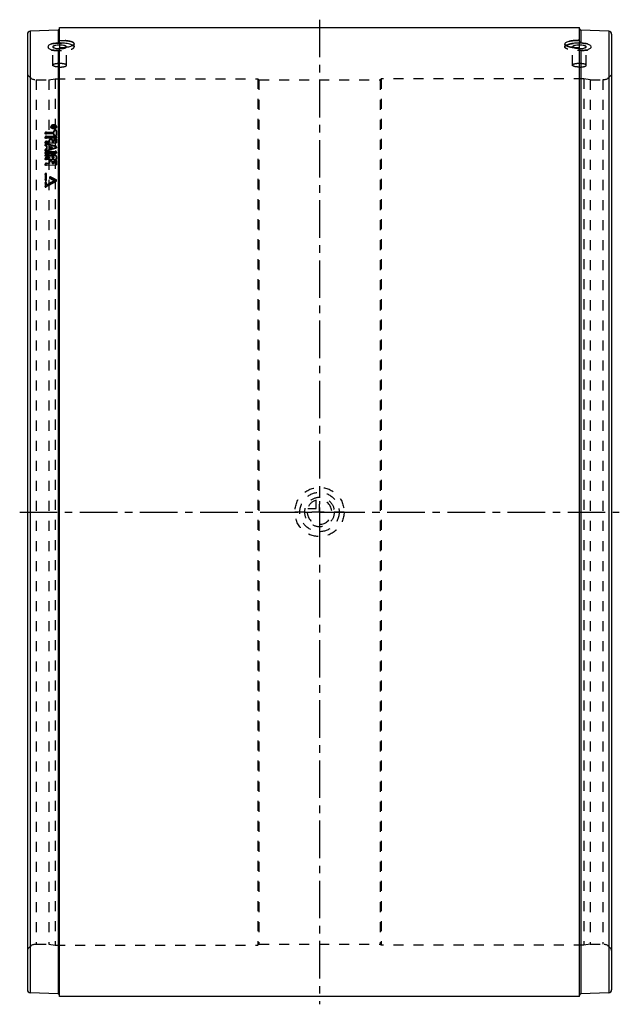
# Model space of a CAD drawing. Header units: millimetres. Extents: x 305 to 695, y 180 to 820.
import ezdxf

# ---------------------------------------------------------------- set-up
doc = ezdxf.new("R2010")
doc.units = ezdxf.units.MM
doc.header["$LTSCALE"] = 65.185185
doc.linetypes.add('CENTER', pattern=[0.6, 0.375, -0.075, 0.075, -0.075])
doc.linetypes.add('HIDDEN', pattern=[0.2, 0.1, -0.1])
doc.layers.get('0').update_dxf_attribs({"linetype": 'CONTINUOUS'})
for name, color, linetype in [('KOERPER', 7, 'CONTINUOUS'), ('KONST.EL_MIT_GEO', 7, 'CONTINUOUS'), ('KURVEN', 7, 'CONTINUOUS'), ('L1', 7, 'CONTINUOUS')]:
    doc.layers.add(name, color=color, linetype=linetype)

msp = doc.modelspace()

# ---------------------------------------------------------------- linework, layer by layer
at = {"color": 8, "linetype": 'HIDDEN'}
for p, q in [((315.66, 781), (324, 781)), ((460.65, 781), (539.35, 781)), ((676, 781), (684.34, 781)), ((315.66, 219), (324, 219)), ((460.65, 219), (539.35, 219)), ((676, 219), (684.34, 219))]:
    msp.add_line(p, q, dxfattribs=at)
at = {"layer": 'KOERPER', "color": 7, "linetype": 'Continuous'}
msp.add_line((669, 185), (331, 185), dxfattribs=at)
at = {"layer": 'KONST.EL_MIT_GEO', "color": 7, "linetype": 'Continuous'}
for p, q in [((330.04, 813.29), (311.91, 812.5)), ((330.04, 813.29), (330.04, 804.92)), ((331, 805.9), (331, 815)), ((331, 815), (669, 815)), ((669, 805.9), (669, 815)), ((669.96, 813.29), (669.96, 804.92)), ((688.09, 812.5), (669.96, 813.29)), ((310, 810.5), (310, 189.5)), ((311.91, 812.5), (311.91, 187.5)), ((688.09, 812.5), (688.09, 187.5)), ((690, 810.5), (690, 189.5)), ((330.04, 800.03), (330.04, 186.71)), ((331, 185), (331, 801.67)), ((669, 185), (669, 801.67)), ((669.96, 800.03), (669.96, 186.71)), ((330.04, 186.71), (311.91, 187.5)), ((688.09, 187.5), (669.96, 186.71))]:
    msp.add_line(p, q, dxfattribs=at)
at = {"layer": 'KONST.EL_MIT_GEO', "color": 8, "linetype": 'HIDDEN'}
for p, q in [((326.55, 790.36), (326.55, 802.33)), ((335.45, 790.36), (335.45, 802.33)), ((340.5, 802.33), (340.5, 804.27)), ((659.5, 804.27), (659.5, 802.33)), ((664.55, 790.36), (664.55, 802.33)), ((673.45, 790.36), (673.45, 802.33)), ((315.66, 781), (315.66, 219)), ((315.66, 781), (324, 781)), ((324, 781), (328, 781.65)), ((324, 781), (324, 219)), ((328, 781.65), (328, 218.35)), ((328, 781.65), (460, 781.65)), ((460, 781.65), (460, 218.35)), ((460, 781.65), (460.65, 781)), ((460.65, 781), (460.65, 219)), ((460.65, 781), (539.35, 781)), ((540, 781.65), (539.35, 781)), ((539.35, 781), (539.35, 219)), ((540, 781.65), (540, 218.35)), ((672, 781.65), (540, 781.65)), ((672, 781.65), (672, 218.35)), ((676, 781), (672, 781.65)), ((676, 781), (676, 219)), ((676, 781), (684.34, 781)), ((684.34, 781), (684.34, 219)), ((325.31, 750.5), (325.33, 750.1)), ((325.73, 750.52), (325.75, 750.12)), ((326.15, 750.81), (326.15, 750.64)), ((326.15, 750.81), (326.18, 750.24)), ((327.04, 750.72), (326.15, 750.81)), ((326.15, 750.64), (326.84, 750.57)), ((326.15, 750.47), (326.98, 750.5)), ((326.15, 750.47), (326.15, 750.3)), ((326.15, 750.47), (326.18, 749.91)), ((326.15, 750.3), (328.13, 750.37)), ((326.18, 750.24), (326.18, 750.41)), ((326.18, 750.41), (327.07, 750.33)), ((327, 750.16), (326.18, 750.24)), ((326.18, 750.08), (327, 750.11)), ((326.18, 749.91), (326.18, 750.08)), ((328.16, 749.98), (326.18, 749.91)), ((326.84, 750.57), (326.98, 750.56)), ((326.98, 750.56), (326.98, 750.5)), ((326.98, 750.56), (327, 750.11)), ((327, 750.11), (327, 750.16)), ((327.04, 750.72), (327.07, 750.33)), ((327.26, 750.51), (327.26, 750.6)), ((327.26, 750.6), (327.29, 750.12)), ((327.26, 750.51), (327.85, 750.53)), ((327.29, 750.2), (327.29, 750.12)), ((327.29, 750.12), (327.87, 750.14)), ((327.41, 750.86), (327.71, 750.87)), ((327.41, 750.86), (327.43, 750.29)), ((327.41, 750.69), (327.71, 750.7)), ((327.43, 750.46), (327.73, 750.47)), ((327.73, 750.3), (327.43, 750.29)), ((327.71, 750.87), (327.73, 750.3)), ((327.85, 750.62), (327.85, 750.53)), ((327.85, 750.62), (327.87, 750.14)), ((327.87, 750.14), (327.87, 750.22)), ((328.13, 750.37), (328.13, 750.63)), ((328.13, 750.63), (328.16, 749.98)), ((328.16, 750.23), (328.16, 749.98)), ((328.58, 750.27), (328.56, 750.67)), ((329, 750.29), (328.98, 750.69)), ((321.49, 746.42), (321.51, 746.02)), ((321.49, 743.67), (321.51, 743.28)), ((322.34, 746.98), (327.29, 747.15)), ((322.34, 746.98), (322.36, 746.59)), ((322.34, 745.94), (327.29, 746.11)), ((322.34, 745.94), (322.36, 745.55)), ((322.34, 744.24), (328.13, 744.44)), ((322.34, 744.24), (322.36, 743.85)), ((322.34, 743.18), (328.13, 743.38)), ((322.34, 743.18), (322.36, 742.79)), ((322.36, 746.59), (327.31, 746.76)), ((327.31, 745.72), (322.36, 745.55)), ((322.36, 743.85), (328.16, 744.05)), ((328.16, 742.99), (322.36, 742.79)), ((327.29, 747.79), (327.29, 747.15)), ((327.29, 747.79), (327.31, 747.39)), ((327.29, 747.15), (327.31, 746.76)), ((327.29, 746.11), (327.29, 745.47)), ((327.29, 746.11), (327.31, 745.72)), ((327.29, 745.47), (327.31, 745.08)), ((327.31, 746.76), (327.31, 747.39)), ((327.31, 745.08), (327.31, 745.72)), ((328.13, 744.44), (328.16, 744.05)), ((328.13, 743.38), (328.16, 742.99)), ((328.98, 745.53), (328.98, 747.85)), ((328.98, 747.85), (329, 747.45)), ((328.98, 745.53), (329, 745.14)), ((329, 743.57), (328.98, 743.96)), ((329, 747.45), (329, 745.14)), ((321.49, 740.36), (321.51, 739.97)), ((321.49, 738.72), (321.51, 738.34)), ((322, 738.25), (322.02, 737.87)), ((322, 738.25), (322.69, 738.08)), ((322.69, 736.16), (322, 735.94)), ((322.71, 737.7), (322.02, 737.87)), ((322.34, 740.94), (324.39, 741.01)), ((322.34, 740.94), (322.36, 740.56)), ((322.34, 739.86), (328.13, 740.05)), ((322.34, 739.86), (322.36, 739.48)), ((322.36, 740.56), (324.41, 740.63)), ((328.16, 739.67), (322.36, 739.48)), ((322.68, 739.28), (322.7, 738.9)), ((322.69, 738.08), (322.69, 736.16)), ((322.69, 738.08), (322.71, 737.7)), ((322.69, 736.16), (322.71, 735.78)), ((322.71, 735.78), (322.71, 737.7)), ((324.39, 742.09), (324.39, 741.01)), ((324.39, 742.09), (324.41, 741.71)), ((324.39, 741.01), (324.41, 740.63)), ((324.39, 736.71), (324.39, 737.65)), ((324.39, 737.65), (324.41, 737.27)), ((324.39, 736.71), (324.41, 736.33)), ((324.41, 740.63), (324.41, 741.71)), ((324.41, 737.27), (324.41, 736.33)), ((326.03, 737.23), (326.05, 736.85)), ((326.08, 741.07), (326.08, 742.15)), ((326.08, 742.15), (326.11, 741.76)), ((326.08, 741.07), (327.29, 741.11)), ((326.08, 741.07), (326.11, 740.69)), ((326.11, 741.76), (326.11, 740.69)), ((326.11, 740.69), (327.31, 740.73)), ((327.29, 742.27), (327.29, 741.11)), ((327.29, 742.27), (327.31, 741.89)), ((327.29, 741.11), (327.31, 740.73)), ((327.31, 740.73), (327.31, 741.89)), ((328.13, 740.05), (328.16, 739.67)), ((328.48, 737.82), (328.5, 737.44)), ((328.48, 736.81), (328.5, 736.43)), ((328.98, 740.63), (328.98, 742.33)), ((328.98, 742.33), (329, 741.95)), ((328.98, 740.63), (329, 740.24)), ((329, 736.97), (328.98, 737.35)), ((329, 741.95), (329, 740.24)), ((321.49, 735.39), (321.51, 735.01)), ((321.49, 733.71), (321.51, 733.33)), ((321.49, 732), (321.51, 731.63)), ((321.49, 729.77), (321.51, 729.4)), ((321.98, 731.53), (322, 731.16)), ((322, 735.94), (322.02, 735.56)), ((322.02, 735.56), (322.71, 735.78)), ((322.34, 734.32), (328.13, 734.51)), ((322.34, 734.32), (322.36, 733.94)), ((322.34, 733.19), (328.13, 733.38)), ((322.34, 733.19), (322.36, 732.82)), ((322.34, 730.39), (324.39, 730.46)), ((322.34, 730.39), (322.36, 730.02)), ((322.36, 733.94), (328.16, 734.13)), ((328.16, 733.01), (322.36, 732.82)), ((322.36, 730.02), (324.41, 730.09)), ((322.68, 734.94), (322.7, 734.56)), ((322.7, 732.58), (322.72, 732.21)), ((324.39, 730.85), (324.39, 730.46)), ((324.39, 730.85), (324.41, 730.48)), ((324.39, 730.46), (324.41, 730.09)), ((324.41, 730.09), (324.41, 730.48)), ((325.09, 731.91), (325.11, 731.54)), ((326.08, 730.51), (326.08, 730.83)), ((326.08, 730.83), (326.11, 730.46)), ((326.08, 730.51), (327.29, 730.55)), ((326.08, 730.51), (326.11, 730.14)), ((326.11, 730.46), (326.11, 730.14)), ((326.11, 730.14), (327.31, 730.18)), ((327.29, 730.87), (327.29, 730.55)), ((327.29, 730.87), (327.31, 730.5)), ((327.29, 730.55), (327.31, 730.18)), ((327.31, 730.18), (327.31, 730.5)), ((328.13, 734.51), (328.16, 734.13)), ((328.13, 733.38), (328.16, 733.01)), ((329, 733.62), (328.98, 733.99)), ((328.98, 730.98), (329, 730.55)), ((328.98, 730.92), (328.98, 730.98)), ((328.98, 730.03), (328.98, 730.92)), ((328.98, 730.03), (329, 729.66)), ((329, 730.61), (329, 730.55)), ((329, 730.55), (329, 729.66)), ((321.49, 726.09), (321.51, 725.72)), ((322.34, 729.24), (328.13, 729.42)), ((322.34, 729.24), (322.36, 728.87)), ((322.34, 726.72), (324.39, 726.79)), ((322.34, 726.72), (322.36, 726.36)), ((322.34, 725.55), (328.13, 725.73)), ((322.34, 725.55), (322.36, 725.19)), ((328.16, 729.06), (322.36, 728.87)), ((322.36, 726.36), (324.41, 726.42)), ((328.16, 725.37), (322.36, 725.19)), ((324.39, 727.95), (324.39, 726.79)), ((324.39, 727.95), (324.41, 727.59)), ((324.39, 726.79), (324.41, 726.42)), ((324.41, 726.42), (324.41, 727.59)), ((326.08, 726.84), (326.08, 728.01)), ((326.08, 728.01), (326.11, 727.64)), ((326.08, 726.84), (327.29, 726.88)), ((326.08, 726.84), (326.11, 726.48)), ((326.11, 727.64), (326.11, 726.48)), ((326.11, 726.48), (327.31, 726.52)), ((327.29, 728.24), (327.29, 726.88)), ((327.29, 728.24), (327.31, 727.87)), ((327.29, 726.88), (327.31, 726.52)), ((327.31, 726.52), (327.31, 727.87)), ((328.13, 729.42), (328.16, 729.06)), ((328.13, 725.73), (328.16, 725.37)), ((328.98, 726.35), (328.98, 728.29)), ((328.98, 728.29), (329, 727.93)), ((328.98, 726.35), (329, 725.98)), ((329, 727.93), (329, 725.98)), ((321.49, 719.7), (321.49, 716.16)), ((321.51, 719.35), (321.49, 719.7)), ((321.51, 719.35), (321.51, 715.81)), ((322.48, 716.18), (322.48, 719.73)), ((322.5, 719.38), (322.48, 719.73)), ((322.5, 715.84), (322.5, 719.38)), ((324.37, 717.41), (324.39, 717.06)), ((324.59, 716.8), (324.56, 717.15)), ((325.18, 717.39), (325.16, 717.73)), ((321.51, 715.81), (321.49, 716.16)), ((321.49, 714), (321.49, 711.82)), ((321.51, 713.66), (321.49, 714)), ((321.51, 711.49), (321.49, 711.82)), ((321.51, 713.66), (321.51, 711.49)), ((322.28, 711.56), (322.74, 711.82)), ((322.3, 711.22), (322.28, 711.56)), ((322.5, 715.84), (322.48, 716.18)), ((322.48, 712.58), (322.48, 714.03)), ((322.5, 713.69), (322.48, 714.03)), ((322.5, 712.24), (322.48, 712.58)), ((322.5, 712.24), (322.5, 713.69)), ((322.74, 711.82), (322.87, 711.9)), ((327.69, 715.22), (327.67, 715.56)), ((328.06, 714.89), (328.78, 715.3)), ((328.8, 715.55), (328.78, 715.89)), ((328.8, 714.96), (328.78, 715.3)), ((329, 715.28), (328.98, 715.62)), ((315.66, 219), (324, 219)), ((324, 219), (328, 218.35)), ((328, 218.35), (460, 218.35)), ((460, 218.35), (460.65, 219)), ((460.65, 219), (539.35, 219)), ((540, 218.35), (539.35, 219)), ((672, 218.35), (540, 218.35)), ((676, 219), (672, 218.35)), ((676, 219), (684.34, 219))]:
    msp.add_line(p, q, dxfattribs=at)
at = {"layer": 'KONST.EL_MIT_GEO', "color": 2, "linetype": 'CENTER'}
for p, q in [((331, 805.9), (331, 801.67)), ((669, 801.67), (669, 805.9))]:
    msp.add_line(p, q, dxfattribs=at)
at = {"layer": 'KONST.EL_MIT_GEO', "color": 7, "linetype": 'Continuous'}
for centre, radius, start, end in [((330, 814.29), 1, 272.5, 360), ((670, 814.29), 1, 180, 267.5), ((312, 810.5), 2, 92.5, 180), ((688, 810.5), 2, 0, 87.5), ((331, 818.11), 16.93, 267.13863, 270.00748), ((669, 818.24), 17.06, 270.00057, 271.44238), ((669.01, 817.97), 16.79, 271.43751, 272.8649), ((312, 189.5), 2, 180, 267.5), ((330, 185.71), 1, 0, 87.5), ((670, 185.71), 1, 92.5, 180), ((688, 189.5), 2, 272.5, 360)]:
    msp.add_arc(centre, radius, start, end, dxfattribs=at)
at = {"layer": 'KONST.EL_MIT_GEO', "color": 8, "linetype": 'HIDDEN'}
for centre, radius, start, end in [((328.8, 821.21), 21.15, 261.49899, 262.70416), ((326.85, 802.33), 0.303, 180.03022, 190.50908), ((329.62, 832.22), 32.19, 269.82771, 270.74881), ((330.03, 801.03), 0.997, 270.80084, 285.57383), ((330.99, 817.97), 16.79, 267.1351, 268.56249), ((331, 818.24), 17.06, 268.55762, 271.44238), ((331, 834.5), 32.83, 270.0006, 271.239), ((331, 818.11), 16.93, 270.00748, 272.86137), ((331.01, 817.97), 16.79, 271.43751, 272.8649), ((331.53, 828.13), 26.43, 276.38974, 277.96709), ((664.85, 802.33), 0.303, 180.03022, 190.50908), ((668.47, 828.13), 26.43, 262.03291, 263.61026), ((668.99, 817.97), 16.79, 267.1351, 268.56249), ((669, 818.11), 16.93, 267.13863, 272.86137), ((669, 834.5), 32.83, 268.761, 269.9994), ((669, 818.24), 17.06, 268.55762, 270.00057), ((669.94, 800.98), 0.941, 195.2069, 202.66817), ((669.95, 800.99), 0.955, 223.41008, 253.34595), ((669.97, 801.03), 0.997, 253.35208, 269.1954), ((670.38, 832.22), 32.19, 269.25119, 270.17221), ((671.2, 821.21), 21.15, 277.29574, 278.50101), ((315.66, 787), 6, 199.47122, 270), ((684.34, 787), 6, 270, 340.52878), ((327.32, 751.65), 2.11, 294.86668, 297.23548), ((327.74, 751.02), 1.36, 310.16519, 314.03717), ((328.35, 750.66), 0.63, 357.76845, 3.19742), ((-160.62, -1192.52), 1991.33, 75.78197, 75.95395), ((1248.45, -2127.49), 3008.41, 107.80628, 107.92226), ((-161.23, -1198.73), 1997.15, 75.8056, 75.97707), ((1251.17, -2140.25), 3021.03, 107.78318, 107.89867), ((-138.79, -195.04), 1023.12, 62.87613, 63.07116), ((-135.89, -192.32), 1020.17, 62.90418, 63.13258), ((-136.02, -194.64), 1022.01, 62.94685, 63.17476), ((1048.66, -543.22), 1449.56, 119.7756, 120.07204), ((1041.85, -532.19), 1437.69, 119.78588, 120.02435), ((1042.86, -536.32), 1441.47, 119.74497, 119.98273), ((1047.89, -539.48), 1446.24, 119.84975, 120.08687), ((-138.92, -197.35), 1024.94, 62.91888, 63.11349), ((315.66, 213), 6, 90, 160.52878), ((684.34, 213), 6, 19.47122, 90)]:
    msp.add_arc(centre, radius, start, end, dxfattribs=at)
for points, knots in [([(340.5, 804.27), (340.5, 804.66), (339.83, 805.23), (338.83, 805.63), (337.64, 805.98), (336.22, 806.24), (333.98, 806.51), (332.21, 806.59), (331, 806.59)], [0, 0, 0, 0, 0.115593, 0.210951, 0.332492, 0.477271, 0.640664, 1, 1, 1, 1]), ([(669, 806.59), (667.79, 806.59), (666.02, 806.51), (663.78, 806.24), (662.36, 805.98), (661.17, 805.63), (660.17, 805.23), (659.5, 804.66), (659.5, 804.27)], [0, 0, 0, 0, 0.359336, 0.522729, 0.667508, 0.789049, 0.884407, 1, 1, 1, 1]), ([(325.67, 804.37), (326.43, 804.5), (328.03, 804.7), (330.5, 804.82), (333, 804.77), (335.36, 804.55), (337.4, 804.19), (338.83, 803.77), (339.7, 803.34), (340.22, 802.98), (340.5, 802.58), (340.5, 802.33)], [0, 0, 0, 0, 0.148997, 0.311168, 0.475594, 0.631099, 0.767341, 0.875887, 0.918136, 0.952202, 1, 1, 1, 1]), ([(325.67, 800.3), (326.43, 800.17), (328.03, 799.97), (330.5, 799.85), (333, 799.9), (335.36, 800.12), (337.4, 800.48), (338.83, 800.9), (339.7, 801.33), (340.22, 801.69), (340.5, 802.09), (340.5, 802.33)], [0, 0, 0, 0, 0.148997, 0.311168, 0.475594, 0.631099, 0.767341, 0.875887, 0.918136, 0.952202, 1, 1, 1, 1]), ([(326.11, 800.24), (326.38, 800.2), (327.51, 800.08), (328.66, 800.03), (329.53, 800.03)], [0, 0, 0, 0, 0.236684, 1, 1, 1, 1]), ([(331.85, 801.2), (332.54, 801.24), (333.5, 801.34), (334.61, 801.64), (335.04, 801.83), (335.19, 801.95)], [0, 0, 0, 0, 0.599163, 0.830477, 1, 1, 1, 1]), ([(339.56, 803.17), (339.6, 803.2), (339.8, 803.32), (340.2, 803.59), (340.5, 804.01), (340.5, 804.27)], [0, 0, 0, 0, 0.097933, 0.475896, 1, 1, 1, 1]), ([(340.5, 802.33), (340.5, 802.41), (340.44, 802.75), (340.17, 803), (339.95, 803.16)], [0, 0, 0, 0, 0.209662, 1, 1, 1, 1]), ([(659.5, 802.33), (659.5, 802.58), (659.78, 802.98), (660.3, 803.34), (661.17, 803.77), (662.6, 804.19), (664.64, 804.55), (667, 804.77), (669.5, 804.82), (671.97, 804.7), (673.57, 804.5), (674.33, 804.37)], [0, 0, 0, 0, 0.047798, 0.081864, 0.124113, 0.232659, 0.368901, 0.524406, 0.688832, 0.851003, 1, 1, 1, 1]), ([(659.5, 804.27), (659.5, 804.01), (659.8, 803.59), (660.35, 803.21), (661.26, 802.75), (662.76, 802.3), (664.07, 802.05), (664.81, 801.95)], [0, 0, 0, 0, 0.128833, 0.221743, 0.336994, 0.632045, 1, 1, 1, 1]), ([(660.05, 803.16), (659.97, 803.1), (659.71, 802.89), (659.5, 802.57), (659.5, 802.33)], [0, 0, 0, 0, 0.309536, 1, 1, 1, 1]), ([(674.33, 800.3), (673.57, 800.17), (671.97, 799.97), (669.5, 799.85), (667, 799.9), (664.64, 800.12), (662.6, 800.48), (661.17, 800.9), (660.3, 801.33), (659.78, 801.69), (659.5, 802.09), (659.5, 802.33)], [0, 0, 0, 0, 0.148997, 0.311168, 0.475594, 0.631099, 0.767341, 0.875887, 0.918136, 0.952202, 1, 1, 1, 1]), ([(668.15, 801.2), (667.46, 801.24), (666.5, 801.34), (665.39, 801.64), (664.96, 801.83), (664.81, 801.95)], [0, 0, 0, 0, 0.599163, 0.830477, 1, 1, 1, 1]), ([(670.47, 800.03), (670.77, 800.03), (671.91, 800.05), (673.05, 800.13), (673.89, 800.24)], [0, 0, 0, 0, 0.261401, 1, 1, 1, 1]), ([(331, 791.51), (330.43, 791.51), (329.37, 791.46), (328.14, 791.27), (327.33, 791.02), (326.86, 790.81), (326.55, 790.54), (326.55, 790.36)], [0, 0, 0, 0, 0.358024, 0.665534, 0.787382, 0.883295, 1, 1, 1, 1]), ([(331, 789.21), (330.43, 789.21), (329.37, 789.26), (328.14, 789.45), (327.33, 789.7), (326.86, 789.9), (326.55, 790.17), (326.55, 790.36)], [0, 0, 0, 0, 0.358024, 0.665534, 0.787382, 0.883295, 1, 1, 1, 1]), ([(335.45, 790.36), (335.45, 790.54), (335.14, 790.81), (334.67, 791.02), (333.86, 791.27), (332.63, 791.46), (331.57, 791.51), (331, 791.51)], [0, 0, 0, 0, 0.116705, 0.212618, 0.334466, 0.641976, 1, 1, 1, 1]), ([(331, 789.21), (331.57, 789.21), (332.63, 789.26), (333.86, 789.45), (334.67, 789.7), (335.14, 789.9), (335.45, 790.17), (335.45, 790.36)], [0, 0, 0, 0, 0.358024, 0.665534, 0.787382, 0.883295, 1, 1, 1, 1]), ([(669, 791.51), (668.43, 791.51), (667.37, 791.46), (666.14, 791.27), (665.33, 791.02), (664.86, 790.81), (664.55, 790.54), (664.55, 790.36)], [0, 0, 0, 0, 0.358024, 0.665534, 0.787382, 0.883295, 1, 1, 1, 1]), ([(669, 789.21), (668.43, 789.21), (667.37, 789.26), (666.14, 789.45), (665.33, 789.7), (664.86, 789.9), (664.55, 790.17), (664.55, 790.36)], [0, 0, 0, 0, 0.358024, 0.665534, 0.787382, 0.883295, 1, 1, 1, 1]), ([(673.45, 790.36), (673.45, 790.54), (673.14, 790.81), (672.67, 791.02), (671.86, 791.27), (670.63, 791.46), (669.57, 791.51), (669, 791.51)], [0, 0, 0, 0, 0.116705, 0.212618, 0.334466, 0.641976, 1, 1, 1, 1]), ([(669, 789.21), (669.57, 789.21), (670.63, 789.26), (671.86, 789.45), (672.67, 789.7), (673.14, 789.9), (673.45, 790.17), (673.45, 790.36)], [0, 0, 0, 0, 0.358024, 0.665534, 0.787382, 0.883295, 1, 1, 1, 1]), ([(327.14, 751.69), (326.9, 751.68), (326.44, 751.61), (325.84, 751.36), (325.41, 750.99), (325.3, 750.65), (325.31, 750.5)], [0, 0, 0, 0, 0.303752, 0.580261, 0.809931, 1, 1, 1, 1]), ([(325.33, 750.1), (325.32, 750.25), (325.44, 750.59), (325.86, 750.96), (326.46, 751.21), (326.92, 751.28), (327.17, 751.29)], [0, 0, 0, 0, 0.189936, 0.419894, 0.696337, 1, 1, 1, 1]), ([(327.17, 749.09), (326.94, 749.08), (326.49, 749.12), (325.9, 749.31), (325.47, 749.64), (325.34, 749.95), (325.33, 750.1)], [0, 0, 0, 0, 0.304055, 0.579131, 0.808589, 1, 1, 1, 1]), ([(325.45, 750.11), (325.47, 750.08), (325.56, 749.97), (325.67, 749.88), (325.76, 749.82)], [0, 0, 0, 0, 0.234918, 1, 1, 1, 1]), ([(327.14, 749.74), (326.97, 749.74), (326.62, 749.77), (326.08, 749.93), (325.74, 750.28), (325.73, 750.52)], [0, 0, 0, 0, 0.308315, 0.587126, 1, 1, 1, 1]), ([(325.75, 750.12), (325.75, 750.24), (325.83, 750.5), (326.16, 750.79), (326.63, 750.98), (326.98, 751.03), (327.17, 751.04)], [0, 0, 0, 0, 0.189947, 0.419953, 0.696392, 1, 1, 1, 1]), ([(327.17, 749.35), (326.99, 749.34), (326.65, 749.37), (326.1, 749.54), (325.77, 749.88), (325.75, 750.12)], [0, 0, 0, 0, 0.308255, 0.58708, 1, 1, 1, 1]), ([(326.03, 751.07), (326.09, 751.13), (326.43, 751.34), (326.84, 751.43), (327.14, 751.44)], [0, 0, 0, 0, 0.224872, 1, 1, 1, 1]), ([(326.05, 749.67), (326.13, 749.63), (326.48, 749.52), (326.86, 749.48), (327.14, 749.49)], [0, 0, 0, 0, 0.235753, 1, 1, 1, 1]), ([(327.41, 750.86), (327.37, 750.86), (327.24, 750.84), (327.11, 750.79), (327.04, 750.72)], [0, 0, 0, 0, 0.274462, 1, 1, 1, 1]), ([(327.07, 750.33), (327.09, 750.35), (327.19, 750.42), (327.33, 750.46), (327.43, 750.46)], [0, 0, 0, 0, 0.220063, 1, 1, 1, 1]), ([(328.98, 750.69), (328.97, 750.84), (328.84, 751.15), (328.4, 751.47), (327.82, 751.67), (327.37, 751.7), (327.14, 751.69)], [0, 0, 0, 0, 0.191371, 0.420224, 0.695332, 1, 1, 1, 1]), ([(327.14, 751.44), (327.24, 751.44), (327.6, 751.43), (327.96, 751.34), (328.18, 751.21)], [0, 0, 0, 0, 0.269512, 1, 1, 1, 1]), ([(328.56, 750.67), (328.56, 750.55), (328.48, 750.29), (328.15, 750), (327.68, 749.8), (327.33, 749.75), (327.14, 749.74)], [0, 0, 0, 0, 0.190071, 0.42035, 0.696716, 1, 1, 1, 1]), ([(327.14, 749.49), (327.24, 749.49), (327.6, 749.52), (327.96, 749.62), (328.21, 749.73)], [0, 0, 0, 0, 0.25848, 1, 1, 1, 1]), ([(327.17, 751.29), (327.4, 751.3), (327.84, 751.27), (328.43, 751.07), (328.86, 750.75), (328.99, 750.44), (329, 750.29)], [0, 0, 0, 0, 0.304617, 0.579772, 0.808787, 1, 1, 1, 1]), ([(327.17, 751.04), (327.34, 751.05), (327.68, 751.02), (328.23, 750.85), (328.57, 750.51), (328.58, 750.27)], [0, 0, 0, 0, 0.30873, 0.587652, 1, 1, 1, 1]), ([(329, 750.29), (329.01, 750.14), (328.9, 749.8), (328.47, 749.42), (327.87, 749.17), (327.41, 749.1), (327.17, 749.09)], [0, 0, 0, 0, 0.190029, 0.420403, 0.69682, 1, 1, 1, 1]), ([(328.58, 750.27), (328.58, 750.16), (328.5, 749.89), (328.17, 749.6), (327.71, 749.41), (327.35, 749.35), (327.17, 749.35)], [0, 0, 0, 0, 0.190018, 0.420344, 0.696764, 1, 1, 1, 1]), ([(327.26, 750.6), (327.26, 750.64), (327.33, 750.68), (327.39, 750.69), (327.41, 750.69)], [0, 0, 0, 0, 0.688528, 1, 1, 1, 1]), ([(327.29, 750.2), (327.29, 750.24), (327.35, 750.28), (327.41, 750.29), (327.43, 750.29)], [0, 0, 0, 0, 0.688605, 1, 1, 1, 1]), ([(328.13, 750.63), (328.13, 750.66), (328.06, 750.83), (327.85, 750.87), (327.71, 750.87)], [0, 0, 0, 0, 0.196242, 1, 1, 1, 1]), ([(327.71, 750.7), (327.73, 750.7), (327.78, 750.7), (327.85, 750.66), (327.85, 750.62)], [0, 0, 0, 0, 0.317088, 1, 1, 1, 1]), ([(327.73, 750.47), (327.78, 750.47), (327.94, 750.46), (328.16, 750.35), (328.16, 750.23)], [0, 0, 0, 0, 0.317472, 1, 1, 1, 1]), ([(327.73, 750.3), (327.75, 750.3), (327.8, 750.3), (327.87, 750.26), (327.87, 750.22)], [0, 0, 0, 0, 0.316911, 1, 1, 1, 1]), ([(328.38, 751.05), (328.4, 751.02), (328.5, 750.91), (328.55, 750.77), (328.56, 750.67)], [0, 0, 0, 0, 0.270433, 1, 1, 1, 1]), ([(328.68, 750.04), (328.73, 750.09), (328.88, 750.25), (328.98, 750.47), (328.98, 750.63)], [0, 0, 0, 0, 0.277164, 1, 1, 1, 1]), ([(322.34, 746.98), (322.13, 746.98), (321.76, 746.91), (321.48, 746.57), (321.49, 746.42)], [0, 0, 0, 0, 0.58206, 1, 1, 1, 1]), ([(322.34, 744.24), (322.13, 744.24), (321.75, 744.16), (321.48, 743.82), (321.49, 743.67)], [0, 0, 0, 0, 0.579353, 1, 1, 1, 1]), ([(321.49, 746.42), (321.5, 746.27), (321.78, 745.97), (322.14, 745.93), (322.34, 745.94)], [0, 0, 0, 0, 0.418938, 1, 1, 1, 1]), ([(321.49, 743.67), (321.5, 743.52), (321.78, 743.21), (322.14, 743.17), (322.34, 743.18)], [0, 0, 0, 0, 0.421694, 1, 1, 1, 1]), ([(321.51, 746.02), (321.5, 746.18), (321.78, 746.52), (322.15, 746.58), (322.36, 746.59)], [0, 0, 0, 0, 0.417635, 1, 1, 1, 1]), ([(321.51, 743.28), (321.5, 743.43), (321.78, 743.77), (322.15, 743.85), (322.36, 743.85)], [0, 0, 0, 0, 0.420337, 1, 1, 1, 1]), ([(322.36, 745.55), (322.16, 745.54), (321.8, 745.58), (321.52, 745.88), (321.51, 746.02)], [0, 0, 0, 0, 0.581244, 1, 1, 1, 1]), ([(322.36, 742.79), (322.16, 742.78), (321.8, 742.83), (321.52, 743.13), (321.51, 743.28)], [0, 0, 0, 0, 0.578495, 1, 1, 1, 1]), ([(326.08, 742.15), (326.08, 742.3), (325.81, 742.62), (325.33, 742.68), (324.92, 742.62), (324.58, 742.49), (324.39, 742.25), (324.39, 742.09)], [0, 0, 0, 0, 0.207298, 0.49266, 0.645097, 0.786114, 1, 1, 1, 1]), ([(328.98, 747.85), (328.98, 747.99), (328.78, 748.21), (328.45, 748.32), (328.13, 748.34), (327.82, 748.29), (327.48, 748.17), (327.29, 747.94), (327.29, 747.79)], [0, 0, 0, 0, 0.203875, 0.341302, 0.494085, 0.647821, 0.789397, 1, 1, 1, 1]), ([(328.98, 742.33), (328.98, 742.48), (328.71, 742.8), (328.23, 742.86), (327.82, 742.8), (327.48, 742.67), (327.29, 742.43), (327.29, 742.27)], [0, 0, 0, 0, 0.207257, 0.492657, 0.645127, 0.786154, 1, 1, 1, 1]), ([(327.31, 747.39), (327.31, 747.54), (327.5, 747.77), (327.84, 747.9), (328.16, 747.95), (328.47, 747.93), (328.81, 747.82), (329, 747.6), (329, 747.45)], [0, 0, 0, 0, 0.210712, 0.352315, 0.50604, 0.658761, 0.796086, 1, 1, 1, 1]), ([(329, 745.14), (329, 744.98), (328.81, 744.75), (328.47, 744.62), (328.06, 744.56), (327.59, 744.61), (327.31, 744.93), (327.31, 745.08)], [0, 0, 0, 0, 0.212581, 0.354147, 0.507453, 0.794134, 1, 1, 1, 1]), ([(327.31, 741.89), (327.31, 742.04), (327.5, 742.28), (327.84, 742.41), (328.25, 742.48), (328.73, 742.42), (329, 742.09), (329, 741.95)], [0, 0, 0, 0, 0.213943, 0.354997, 0.507457, 0.792718, 1, 1, 1, 1]), ([(327.35, 745.27), (327.43, 745.15), (327.67, 745.02), (328.01, 744.96), (328.38, 744.99), (328.78, 745.11), (328.98, 745.4), (328.98, 745.53)], [0, 0, 0, 0, 0.234347, 0.377692, 0.526573, 0.798947, 1, 1, 1, 1]), ([(328.98, 743.96), (328.97, 744.1), (328.69, 744.41), (328.33, 744.45), (328.13, 744.44)], [0, 0, 0, 0, 0.421349, 1, 1, 1, 1]), ([(328.13, 743.38), (328.35, 743.38), (328.72, 743.46), (328.99, 743.8), (328.98, 743.96)], [0, 0, 0, 0, 0.579067, 1, 1, 1, 1]), ([(328.16, 744.05), (328.36, 744.06), (328.71, 744.02), (328.99, 743.71), (329, 743.57)], [0, 0, 0, 0, 0.578838, 1, 1, 1, 1]), ([(329, 743.57), (329.01, 743.41), (328.74, 743.07), (328.37, 743), (328.16, 742.99)], [0, 0, 0, 0, 0.42062, 1, 1, 1, 1]), ([(322.34, 740.94), (322.13, 740.94), (321.75, 740.86), (321.48, 740.51), (321.49, 740.36)], [0, 0, 0, 0, 0.576222, 1, 1, 1, 1]), ([(321.49, 740.36), (321.5, 740.21), (321.77, 739.9), (322.14, 739.85), (322.34, 739.86)], [0, 0, 0, 0, 0.42488, 1, 1, 1, 1]), ([(322.68, 739.28), (322.54, 739.31), (322.26, 739.33), (321.87, 739.23), (321.57, 739.03), (321.49, 738.81), (321.49, 738.72)], [0, 0, 0, 0, 0.285311, 0.565607, 0.805973, 1, 1, 1, 1]), ([(321.49, 738.72), (321.5, 738.61), (321.63, 738.38), (321.87, 738.28), (322, 738.25)], [0, 0, 0, 0, 0.440939, 1, 1, 1, 1]), ([(321.51, 739.97), (321.5, 740.13), (321.77, 740.48), (322.15, 740.55), (322.36, 740.56)], [0, 0, 0, 0, 0.423462, 1, 1, 1, 1]), ([(322.36, 739.48), (322.16, 739.47), (321.8, 739.52), (321.52, 739.82), (321.51, 739.97)], [0, 0, 0, 0, 0.575316, 1, 1, 1, 1]), ([(321.51, 738.34), (321.51, 738.43), (321.59, 738.65), (321.89, 738.85), (322.28, 738.95), (322.56, 738.93), (322.7, 738.9)], [0, 0, 0, 0, 0.193899, 0.434281, 0.714656, 1, 1, 1, 1]), ([(322.02, 737.87), (321.89, 737.9), (321.66, 738), (321.52, 738.23), (321.51, 738.34)], [0, 0, 0, 0, 0.559046, 1, 1, 1, 1]), ([(324.41, 741.71), (324.41, 741.86), (324.6, 742.1), (324.94, 742.23), (325.35, 742.29), (325.83, 742.24), (326.11, 741.91), (326.11, 741.76)], [0, 0, 0, 0, 0.213983, 0.355026, 0.507455, 0.792677, 1, 1, 1, 1]), ([(328.13, 740.05), (328.34, 740.06), (328.71, 740.14), (328.98, 740.47), (328.98, 740.63)], [0, 0, 0, 0, 0.573799, 1, 1, 1, 1]), ([(329, 740.24), (329, 740.09), (328.73, 739.75), (328.36, 739.68), (328.16, 739.67)], [0, 0, 0, 0, 0.426213, 1, 1, 1, 1]), ([(328.98, 737.35), (328.98, 737.4), (328.9, 737.64), (328.66, 737.77), (328.48, 737.82)], [0, 0, 0, 0, 0.217782, 1, 1, 1, 1]), ([(328.48, 736.81), (328.55, 736.83), (328.78, 736.93), (328.99, 737.17), (328.98, 737.35)], [0, 0, 0, 0, 0.301293, 1, 1, 1, 1]), ([(328.5, 737.44), (328.57, 737.42), (328.79, 737.34), (328.99, 737.14), (329, 736.97)], [0, 0, 0, 0, 0.299188, 1, 1, 1, 1]), ([(329, 736.97), (329.01, 736.91), (328.95, 736.65), (328.69, 736.49), (328.5, 736.43)], [0, 0, 0, 0, 0.214708, 1, 1, 1, 1]), ([(322, 735.94), (321.86, 735.89), (321.61, 735.77), (321.48, 735.5), (321.49, 735.39)], [0, 0, 0, 0, 0.559952, 1, 1, 1, 1]), ([(322.34, 734.32), (322.12, 734.31), (321.74, 734.23), (321.48, 733.87), (321.49, 733.71)], [0, 0, 0, 0, 0.570313, 1, 1, 1, 1]), ([(322.7, 732.58), (322.56, 732.62), (322.27, 732.64), (321.88, 732.54), (321.57, 732.33), (321.48, 732.1), (321.49, 732)], [0, 0, 0, 0, 0.281735, 0.560122, 0.801574, 1, 1, 1, 1]), ([(322.34, 730.39), (322.12, 730.38), (321.74, 730.3), (321.48, 729.93), (321.49, 729.77)], [0, 0, 0, 0, 0.567032, 1, 1, 1, 1]), ([(321.49, 735.39), (321.5, 735.3), (321.6, 735.09), (321.9, 734.92), (322.28, 734.86), (322.55, 734.9), (322.68, 734.94)], [0, 0, 0, 0, 0.196529, 0.435547, 0.713291, 1, 1, 1, 1]), ([(321.49, 733.71), (321.5, 733.55), (321.77, 733.23), (322.14, 733.18), (322.34, 733.19)], [0, 0, 0, 0, 0.430886, 1, 1, 1, 1]), ([(321.49, 732), (321.5, 731.9), (321.63, 731.67), (321.85, 731.56), (321.98, 731.53)], [0, 0, 0, 0, 0.447487, 1, 1, 1, 1]), ([(321.49, 729.77), (321.5, 729.61), (321.76, 729.29), (322.14, 729.23), (322.34, 729.24)], [0, 0, 0, 0, 0.434216, 1, 1, 1, 1]), ([(321.51, 733.33), (321.5, 733.49), (321.76, 733.85), (322.15, 733.94), (322.36, 733.94)], [0, 0, 0, 0, 0.429362, 1, 1, 1, 1]), ([(321.51, 729.4), (321.5, 729.56), (321.76, 729.93), (322.15, 730.01), (322.36, 730.02)], [0, 0, 0, 0, 0.432638, 1, 1, 1, 1]), ([(321.51, 735.01), (321.51, 735.13), (321.63, 735.39), (321.88, 735.52), (322.02, 735.56)], [0, 0, 0, 0, 0.439938, 1, 1, 1, 1]), ([(322.7, 734.56), (322.57, 734.52), (322.3, 734.48), (321.92, 734.55), (321.62, 734.72), (321.52, 734.92), (321.51, 735.01)], [0, 0, 0, 0, 0.286638, 0.564465, 0.803512, 1, 1, 1, 1]), ([(322.36, 732.82), (322.16, 732.81), (321.79, 732.86), (321.52, 733.18), (321.51, 733.33)], [0, 0, 0, 0, 0.569323, 1, 1, 1, 1]), ([(321.51, 731.63), (321.51, 731.73), (321.59, 731.96), (321.9, 732.17), (322.29, 732.27), (322.58, 732.25), (322.72, 732.21)], [0, 0, 0, 0, 0.198278, 0.439764, 0.718218, 1, 1, 1, 1]), ([(322, 731.16), (321.87, 731.19), (321.65, 731.3), (321.52, 731.53), (321.51, 731.63)], [0, 0, 0, 0, 0.552516, 1, 1, 1, 1]), ([(328.98, 730.98), (328.96, 731.29), (328.69, 731.76), (328.1, 732.13), (327.33, 732.41), (326.26, 732.43), (325.43, 732.14), (325.09, 731.91)], [0, 0, 0, 0, 0.199628, 0.318372, 0.449584, 0.731363, 1, 1, 1, 1]), ([(325.11, 731.54), (325.45, 731.77), (326.28, 732.06), (327.52, 732.03), (328.6, 731.58), (328.98, 730.92), (329, 730.61)], [0, 0, 0, 0, 0.269197, 0.5514, 0.799914, 1, 1, 1, 1]), ([(326.11, 730.95), (326.16, 731.05), (326.38, 731.22), (326.77, 731.28), (327.13, 731.18), (327.29, 730.97), (327.29, 730.87)], [0, 0, 0, 0, 0.238702, 0.526716, 0.793302, 1, 1, 1, 1]), ([(326.11, 730.46), (326.11, 730.7), (326.69, 731.04), (327.31, 730.74), (327.31, 730.5)], [0, 0, 0, 0, 0.507724, 1, 1, 1, 1]), ([(328.98, 733.99), (328.97, 734.14), (328.7, 734.46), (328.34, 734.51), (328.13, 734.51)], [0, 0, 0, 0, 0.430571, 1, 1, 1, 1]), ([(328.13, 733.38), (328.35, 733.38), (328.73, 733.47), (328.99, 733.83), (328.98, 733.99)], [0, 0, 0, 0, 0.570046, 1, 1, 1, 1]), ([(328.13, 729.42), (328.34, 729.43), (328.72, 729.52), (328.98, 729.87), (328.98, 730.03)], [0, 0, 0, 0, 0.564783, 1, 1, 1, 1]), ([(328.16, 734.13), (328.36, 734.14), (328.72, 734.09), (328.99, 733.77), (329, 733.62)], [0, 0, 0, 0, 0.569636, 1, 1, 1, 1]), ([(329, 733.62), (329.01, 733.46), (328.75, 733.1), (328.37, 733.01), (328.16, 733.01)], [0, 0, 0, 0, 0.429626, 1, 1, 1, 1]), ([(329, 729.66), (329, 729.5), (328.74, 729.15), (328.36, 729.06), (328.16, 729.06)], [0, 0, 0, 0, 0.435202, 1, 1, 1, 1]), ([(322.34, 726.72), (322.12, 726.71), (321.73, 726.62), (321.48, 726.25), (321.49, 726.09)], [0, 0, 0, 0, 0.564105, 1, 1, 1, 1]), ([(321.49, 726.09), (321.5, 725.93), (321.76, 725.6), (322.14, 725.54), (322.34, 725.55)], [0, 0, 0, 0, 0.437185, 1, 1, 1, 1]), ([(321.51, 725.72), (321.5, 725.89), (321.75, 726.26), (322.15, 726.35), (322.36, 726.36)], [0, 0, 0, 0, 0.435562, 1, 1, 1, 1]), ([(322.36, 728.87), (322.16, 728.87), (321.79, 728.92), (321.52, 729.24), (321.51, 729.4)], [0, 0, 0, 0, 0.565999, 1, 1, 1, 1]), ([(322.36, 725.19), (322.16, 725.18), (321.78, 725.24), (321.52, 725.57), (321.51, 725.72)], [0, 0, 0, 0, 0.563036, 1, 1, 1, 1]), ([(326.08, 728.01), (326.08, 728.08), (326.03, 728.25), (325.83, 728.43), (325.56, 728.54), (325.24, 728.57), (324.92, 728.51), (324.57, 728.37), (324.39, 728.11), (324.39, 727.95)], [0, 0, 0, 0, 0.102621, 0.218281, 0.351869, 0.497916, 0.644947, 0.7824, 1, 1, 1, 1]), ([(324.41, 727.59), (324.41, 727.75), (324.59, 728.01), (324.94, 728.15), (325.26, 728.2), (325.58, 728.18), (325.86, 728.07), (326.05, 727.88), (326.11, 727.72), (326.11, 727.64)], [0, 0, 0, 0, 0.217679, 0.35516, 0.502197, 0.648204, 0.781695, 0.897381, 1, 1, 1, 1]), ([(328.98, 728.29), (328.98, 728.37), (328.93, 728.53), (328.73, 728.72), (328.45, 728.83), (328.13, 728.85), (327.81, 728.8), (327.47, 728.66), (327.29, 728.4), (327.29, 728.24)], [0, 0, 0, 0, 0.102569, 0.218203, 0.351811, 0.497912, 0.644998, 0.782474, 1, 1, 1, 1]), ([(327.31, 727.87), (327.31, 728.04), (327.49, 728.29), (327.84, 728.44), (328.16, 728.49), (328.48, 728.46), (328.75, 728.35), (328.95, 728.17), (329, 728), (329, 727.93)], [0, 0, 0, 0, 0.217606, 0.35511, 0.502201, 0.648262, 0.781773, 0.897433, 1, 1, 1, 1]), ([(328.13, 725.73), (328.34, 725.74), (328.73, 725.83), (328.98, 726.18), (328.98, 726.35)], [0, 0, 0, 0, 0.561913, 1, 1, 1, 1]), ([(329, 725.98), (329, 725.82), (328.75, 725.47), (328.37, 725.38), (328.16, 725.37)], [0, 0, 0, 0, 0.438063, 1, 1, 1, 1]), ([(322.48, 719.73), (322.48, 719.93), (321.97, 720.22), (321.49, 719.91), (321.49, 719.7)], [0, 0, 0, 0, 0.492781, 1, 1, 1, 1]), ([(322.5, 719.38), (322.5, 719.58), (321.99, 719.87), (321.51, 719.56), (321.51, 719.35)], [0, 0, 0, 0, 0.492522, 1, 1, 1, 1]), ([(325.16, 717.73), (325.08, 717.77), (324.89, 717.81), (324.63, 717.76), (324.42, 717.63), (324.36, 717.48), (324.37, 717.41)], [0, 0, 0, 0, 0.268678, 0.545713, 0.793316, 1, 1, 1, 1]), ([(324.37, 717.41), (324.37, 717.33), (324.44, 717.22), (324.54, 717.16), (324.56, 717.15)], [0, 0, 0, 0, 0.720421, 1, 1, 1, 1]), ([(325.18, 717.39), (325.1, 717.43), (324.92, 717.46), (324.66, 717.41), (324.44, 717.28), (324.38, 717.13), (324.39, 717.06)], [0, 0, 0, 0, 0.268491, 0.545685, 0.793303, 1, 1, 1, 1]), ([(324.39, 717.06), (324.39, 716.98), (324.46, 716.87), (324.56, 716.81), (324.59, 716.8)], [0, 0, 0, 0, 0.720405, 1, 1, 1, 1]), ([(321.49, 716.16), (321.49, 716.06), (321.6, 715.91), (321.8, 715.82), (322.04, 715.8), (322.33, 715.87), (322.48, 716.09), (322.48, 716.18)], [0, 0, 0, 0, 0.218748, 0.352154, 0.49629, 0.776007, 1, 1, 1, 1]), ([(322.48, 714.03), (322.48, 714.13), (322.37, 714.28), (322.17, 714.36), (321.92, 714.39), (321.63, 714.31), (321.49, 714.1), (321.49, 714)], [0, 0, 0, 0, 0.219431, 0.35261, 0.496332, 0.775365, 1, 1, 1, 1]), ([(321.49, 711.82), (321.49, 711.68), (321.71, 711.48), (322.03, 711.47), (322.2, 711.51), (322.28, 711.56)], [0, 0, 0, 0, 0.441311, 0.7218, 1, 1, 1, 1]), ([(321.51, 715.81), (321.51, 715.61), (322.02, 715.32), (322.5, 715.63), (322.5, 715.84)], [0, 0, 0, 0, 0.492632, 1, 1, 1, 1]), ([(322.5, 713.69), (322.5, 713.79), (322.35, 713.99), (322, 714.06), (321.66, 713.97), (321.51, 713.76), (321.51, 713.66)], [0, 0, 0, 0, 0.220195, 0.494212, 0.774399, 1, 1, 1, 1]), ([(321.51, 711.49), (321.51, 711.35), (321.73, 711.15), (322.05, 711.13), (322.23, 711.18), (322.3, 711.22)], [0, 0, 0, 0, 0.44133, 0.721734, 1, 1, 1, 1]), ([(328.98, 715.62), (328.98, 715.7), (328.91, 715.81), (328.81, 715.87), (328.78, 715.89)], [0, 0, 0, 0, 0.72182, 1, 1, 1, 1]), ([(328.78, 715.3), (328.81, 715.32), (328.92, 715.39), (328.99, 715.53), (328.98, 715.62)], [0, 0, 0, 0, 0.282061, 1, 1, 1, 1]), ([(329, 715.28), (329, 715.36), (328.93, 715.47), (328.83, 715.53), (328.8, 715.55)], [0, 0, 0, 0, 0.721739, 1, 1, 1, 1]), ([(328.8, 714.96), (328.83, 714.98), (328.94, 715.05), (329.01, 715.18), (329, 715.28)], [0, 0, 0, 0, 0.282153, 1, 1, 1, 1])]:
    msp.add_open_spline(points, degree=3, knots=knots, dxfattribs=at)
at = {"layer": 'KONST.EL_MIT_GEO', "color": 7, "linetype": 'Continuous'}
for points, knots in [([(331, 806.59), (332.21, 806.59), (333.98, 806.51), (336.22, 806.24), (337.64, 805.98), (338.83, 805.63), (339.83, 805.23), (340.5, 804.66), (340.5, 804.27)], [0, 0, 0, 0, 0.359336, 0.522729, 0.667508, 0.789049, 0.884407, 1, 1, 1, 1]), ([(659.5, 804.27), (659.5, 804.66), (660.17, 805.23), (661.17, 805.63), (662.36, 805.98), (663.78, 806.24), (666.02, 806.51), (667.79, 806.59), (669, 806.59)], [0, 0, 0, 0, 0.115593, 0.210951, 0.332492, 0.477271, 0.640664, 1, 1, 1, 1]), ([(325.67, 804.37), (325.35, 804.23), (324.77, 803.94), (324.05, 803.45), (323.55, 802.94), (323.35, 802.33), (323.55, 801.73), (324.05, 801.22), (324.77, 800.73), (325.35, 800.44), (325.67, 800.3)], [0, 0, 0, 0, 0.165581, 0.30347, 0.412415, 0.5, 0.587584, 0.696529, 0.834418, 1, 1, 1, 1]), ([(325.67, 804.37), (326.01, 804.44), (327.45, 804.7), (328.92, 804.85), (330.04, 804.92)], [0, 0, 0, 0, 0.232974, 1, 1, 1, 1]), ([(339.36, 803.5), (339, 803.67), (338.16, 803.98), (336.13, 804.46), (333.14, 804.8), (329.41, 804.82), (326.88, 804.58), (325.67, 804.37)], [0, 0, 0, 0, 0.086191, 0.192652, 0.450806, 0.735096, 1, 1, 1, 1]), ([(330.04, 800.03), (329.66, 800.03), (328.2, 800.03), (326.73, 800.14), (325.67, 800.3)], [0, 0, 0, 0, 0.264238, 1, 1, 1, 1]), ([(331, 803.49), (330.43, 803.49), (329.37, 803.43), (328.14, 803.25), (327.33, 803), (326.86, 802.79), (326.55, 802.52), (326.55, 802.33)], [0, 0, 0, 0, 0.35802, 0.665558, 0.787381, 0.883307, 1, 1, 1, 1]), ([(326.55, 802.33), (326.55, 802.18), (326.78, 801.94), (327.16, 801.75), (327.79, 801.51), (328.8, 801.31), (329.68, 801.23), (330.15, 801.2)], [0, 0, 0, 0, 0.119622, 0.213271, 0.331674, 0.634351, 1, 1, 1, 1]), ([(330.04, 804.92), (330.29, 804.94), (330.79, 805.15), (331, 805.66), (331, 805.9)], [0, 0, 0, 0, 0.506747, 1, 1, 1, 1]), ([(331, 800.98), (331, 800.74), (330.79, 800.24), (330.29, 800.03), (330.04, 800.03)], [0, 0, 0, 0, 0.495702, 1, 1, 1, 1]), ([(335.45, 802.33), (335.45, 802.52), (335.14, 802.79), (334.67, 803), (333.86, 803.25), (332.63, 803.43), (331.57, 803.49), (331, 803.49)], [0, 0, 0, 0, 0.116693, 0.212619, 0.334442, 0.64198, 1, 1, 1, 1]), ([(334.47, 801.86), (334.19, 801.83), (333.04, 801.71), (331.88, 801.67), (331, 801.67)], [0, 0, 0, 0, 0.242945, 1, 1, 1, 1]), ([(339.56, 803.17), (338.91, 802.81), (337.21, 802.26), (335.48, 801.97), (334.47, 801.86)], [0, 0, 0, 0, 0.424367, 1, 1, 1, 1]), ([(335.19, 801.95), (335.23, 801.98), (335.35, 802.08), (335.45, 802.23), (335.45, 802.33)], [0, 0, 0, 0, 0.309391, 1, 1, 1, 1]), ([(339.75, 803.29), (339.72, 803.31), (339.6, 803.38), (339.46, 803.45), (339.36, 803.5)], [0, 0, 0, 0, 0.236685, 1, 1, 1, 1]), ([(340.5, 804.27), (340.5, 804.19), (340.42, 803.8), (340.1, 803.52), (339.84, 803.35)], [0, 0, 0, 0, 0.202833, 1, 1, 1, 1]), ([(660.16, 803.35), (660.06, 803.42), (659.76, 803.64), (659.5, 804), (659.5, 804.27)], [0, 0, 0, 0, 0.316755, 1, 1, 1, 1]), ([(660.64, 803.5), (660.6, 803.48), (660.47, 803.42), (660.34, 803.35), (660.25, 803.29)], [0, 0, 0, 0, 0.263415, 1, 1, 1, 1]), ([(665.53, 801.86), (664.52, 801.97), (662.79, 802.26), (661.09, 802.81), (660.44, 803.17)], [0, 0, 0, 0, 0.575633, 1, 1, 1, 1]), ([(674.33, 804.37), (673.12, 804.58), (670.59, 804.82), (666.86, 804.8), (663.87, 804.46), (661.84, 803.98), (661, 803.67), (660.64, 803.5)], [0, 0, 0, 0, 0.264904, 0.549194, 0.807348, 0.913809, 1, 1, 1, 1]), ([(669, 803.49), (668.43, 803.49), (667.37, 803.43), (666.14, 803.25), (665.33, 803), (664.86, 802.79), (664.55, 802.52), (664.55, 802.33)], [0, 0, 0, 0, 0.35802, 0.665558, 0.787381, 0.883307, 1, 1, 1, 1]), ([(664.55, 802.33), (664.55, 802.3), (664.58, 802.14), (664.71, 802.02), (664.81, 801.95)], [0, 0, 0, 0, 0.209777, 1, 1, 1, 1]), ([(669, 801.67), (668.7, 801.67), (667.55, 801.69), (666.39, 801.76), (665.53, 801.86)], [0, 0, 0, 0, 0.254901, 1, 1, 1, 1]), ([(669, 805.9), (669, 805.66), (669.21, 805.15), (669.71, 804.94), (669.96, 804.92)], [0, 0, 0, 0, 0.493253, 1, 1, 1, 1]), ([(673.45, 802.33), (673.45, 802.52), (673.14, 802.79), (672.67, 803), (671.86, 803.25), (670.63, 803.43), (669.57, 803.49), (669, 803.49)], [0, 0, 0, 0, 0.116693, 0.212619, 0.334442, 0.64198, 1, 1, 1, 1]), ([(669.96, 800.03), (669.71, 800.03), (669.21, 800.24), (669, 800.74), (669, 800.98)], [0, 0, 0, 0, 0.504319, 1, 1, 1, 1]), ([(669.85, 801.2), (670.32, 801.23), (671.2, 801.31), (672.21, 801.51), (672.84, 801.75), (673.22, 801.94), (673.45, 802.18), (673.45, 802.33)], [0, 0, 0, 0, 0.365649, 0.668326, 0.786729, 0.880378, 1, 1, 1, 1]), ([(669.96, 804.92), (670.34, 804.9), (671.81, 804.78), (673.27, 804.58), (674.33, 804.37)], [0, 0, 0, 0, 0.263531, 1, 1, 1, 1]), ([(674.33, 800.3), (673.99, 800.25), (672.54, 800.07), (671.08, 800.02), (669.96, 800.03)], [0, 0, 0, 0, 0.232439, 1, 1, 1, 1]), ([(674.33, 804.37), (674.65, 804.23), (675.23, 803.94), (675.95, 803.45), (676.45, 802.94), (676.65, 802.33), (676.45, 801.73), (675.95, 801.22), (675.23, 800.73), (674.65, 800.44), (674.33, 800.3)], [0, 0, 0, 0, 0.165581, 0.30347, 0.412415, 0.5, 0.587584, 0.696529, 0.834418, 1, 1, 1, 1])]:
    msp.add_open_spline(points, degree=3, knots=knots, dxfattribs=at)
at = {"layer": 'KONST.EL_MIT_GEO', "color": 8, "linetype": 'HIDDEN'}
for points in [[(330.95, 800.67), (330.98, 800.77), (331, 800.88), (331, 800.98)], [(339.95, 803.16), (339.89, 803.21), (339.82, 803.25), (339.75, 803.29)], [(660.25, 803.29), (660.18, 803.25), (660.11, 803.21), (660.05, 803.16)], [(669, 800.98), (669, 800.9), (669.01, 800.82), (669.03, 800.74)], [(669.07, 800.62), (669.12, 800.52), (669.18, 800.42), (669.26, 800.33)], [(325.31, 750.5), (325.31, 750.36), (325.37, 750.22), (325.45, 750.11)], [(325.73, 750.52), (325.73, 750.62), (325.75, 750.72), (325.8, 750.8)], [(325.76, 749.82), (325.85, 749.76), (325.95, 749.71), (326.05, 749.67)], [(325.8, 750.8), (325.82, 750.84), (325.84, 750.87), (325.86, 750.9)], [(325.86, 750.9), (325.91, 750.96), (325.96, 751.02), (326.03, 751.07)], [(328.18, 751.21), (328.22, 751.18), (328.25, 751.16), (328.29, 751.13)], [(328.29, 751.13), (328.32, 751.11), (328.35, 751.08), (328.38, 751.05)], [(328.29, 749.77), (328.4, 749.83), (328.52, 749.9), (328.62, 749.98)], [(327.29, 745.47), (327.29, 745.4), (327.31, 745.33), (327.35, 745.27)], [(324.39, 737.65), (324.93, 737.51), (325.48, 737.37), (326.03, 737.23)], [(326.03, 737.23), (325.48, 737.06), (324.93, 736.88), (324.39, 736.71)], [(326.05, 736.85), (325.5, 736.99), (324.96, 737.13), (324.41, 737.27)], [(324.41, 736.33), (324.96, 736.5), (325.5, 736.68), (326.05, 736.85)], [(321.98, 731.53), (322.78, 731.3), (323.58, 731.07), (324.39, 730.85)], [(324.41, 730.48), (323.61, 730.71), (322.8, 730.93), (322, 731.16)], [(325.09, 731.91), (324.29, 732.13), (323.49, 732.36), (322.7, 732.58)], [(322.72, 732.21), (323.52, 731.99), (324.31, 731.76), (325.11, 731.54)], [(326.08, 730.83), (326.08, 730.87), (326.09, 730.91), (326.11, 730.95)]]:
    msp.add_open_spline(points, degree=3, dxfattribs=at)
at = {"layer": 'KONST.EL_MIT_GEO', "color": 7, "linetype": 'Continuous'}
for points in [[(339.84, 803.35), (339.75, 803.29), (339.66, 803.23), (339.56, 803.17)], [(660.44, 803.17), (660.34, 803.23), (660.25, 803.29), (660.16, 803.35)]]:
    msp.add_open_spline(points, degree=3, dxfattribs=at)
at = {"layer": 'KURVEN', "color": 8, "linetype": 'HIDDEN'}
for p, q in [((500, 516), (500, 484)), ((497.8, 502.2), (497.8, 507.69)), ((516, 500), (484, 500)), ((492.31, 502.2), (497.8, 502.2))]:
    msp.add_line(p, q, dxfattribs=at)
for radius in [16, 12.8, 9.6]:
    msp.add_circle((500, 500), radius, dxfattribs=at)
for start, end in [(180, 90), (105.96201, 164.03799)]:
    msp.add_arc((500, 500), 8, start, end, dxfattribs=at)
at = {"layer": 'L1', "color": 2, "linetype": 'CENTER'}
for p, q in [((500, 820), (500, 505)), ((305, 500), (495, 500)), ((500, 500), (495, 500)), ((500, 500), (500, 505)), ((500, 500), (500, 495)), ((500, 500), (505, 500)), ((505, 500), (695, 500)), ((500, 495), (500, 180))]:
    msp.add_line(p, q, dxfattribs=at)

doc.saveas('drawing.dxf')
